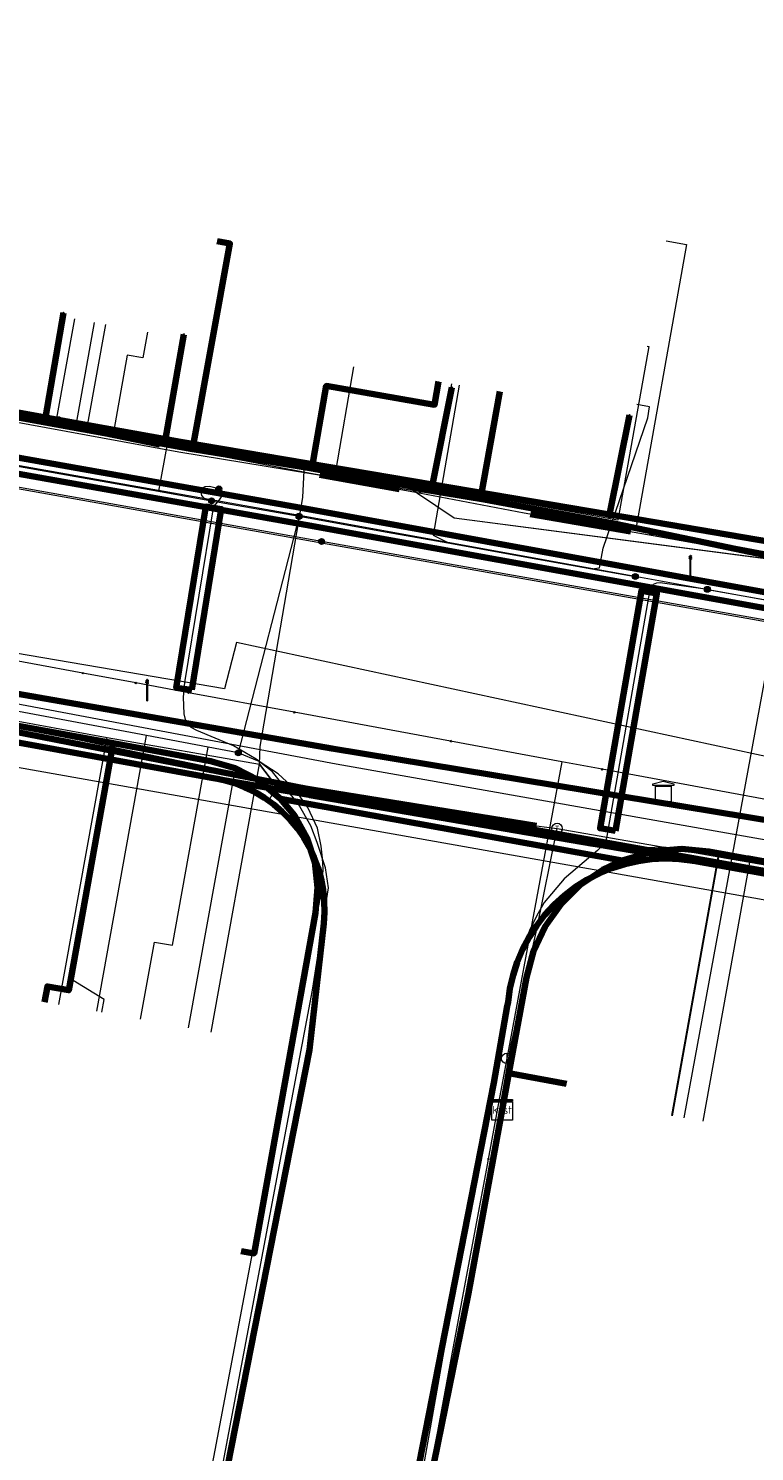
# Model space of a CAD drawing. Extents: x 152558 to 154479, y 462974 to 463683.
# Tile 53 of 256: x 153063 to 153091, y 463322 to 463377. Entities that reach past the tile are written whole.
import ezdxf
from ezdxf.enums import TextEntityAlignment as Align
from ezdxf.lldxf.tags import DXFTag

# ---------------------------------------------------------------- set-up
doc = ezdxf.new("R2010")
doc.units = 0
doc.header["$LTSCALE"] = 0.2
doc.layers.get('0').update_dxf_attribs({"linetype": 'CONTINUOUS'})
for name, color, linetype, lineweight in [('B-RO-KL-DATA_COAXIAAL_17_ZIGGO BV-G', 90, 'KL-DATA-N', 18), ('B-RO-KL-DATA_COAXIAAL_7_ZIGGO BV-G', 90, 'KL-DATA-N', 18), ('B-RO-KL-DATA_HULPSTUK_KPN BV-S', 90, 'CONTINUOUS', 25), ('B-RO-KL-DATA_HULPSTUK_REGGEFIBER OPERATOR BV-S', 90, 'CONTINUOUS', 25), ('B-RO-KL-DATA_HULPSTUK_ZIGGO BV-S', 90, 'CONTINUOUS', 25), ('B-RO-KL-DATA_KABELBED_KPN BV-G', 90, 'CONTINUOUS', 100), ('B-RO-KL-DATA_KABELBED_ZIGGO BV-G', 90, 'CONTINUOUS', 100), ('B-RO-KL-DATA_MANTELBUIS_PVC_1_KPN BV-G', 90, 'CONTINUOUS', 100), ('B-RO-KL-DATA_REGGEFIBER OPERATOR BV-G', 90, 'KL-DATA-N', 18), ('B-RO-KL-ET_LS_400 V_STEDIN NETBEHEER BV-G', 190, 'KL-LS-N', 18), ('B-RO-KL-ET_LS_GEMEENTE AMERSFOORT-S', 190, 'CONTINUOUS', 25), ('B-RO-KL-ET_LS_HULPSTUK_STEDIN NETBEHEER BV-S', 190, 'CONTINUOUS', 25), ('B-RO-KL-ET_LS_MANTELBUIS_PE_160_STEDIN NETBEHEER BV-G', 190, 'CONTINUOUS', 100), ('B-RO-KL-ET_LS_MANTELBUIS_PVC_50_STEDIN NETBEHEER BV-G', 190, 'CONTINUOUS', 100), ('B-RO-KL-ET_MS_10 KV_STEDIN NETBEHEER BV-G', 130, 'KL-MS-N', 18), ('B-RO-KL-ET_MS_HULPSTUK_STEDIN NETBEHEER BV-S', 130, 'CONTINUOUS', 25), ('B-RO-KL-ET_MS_MANTELBUIS_PE_160_STEDIN NETBEHEER BV-G', 130, 'CONTINUOUS', 100), ('B-RO-KL-ET_MS_MANTELBUIS_PVC_50_STEDIN NETBEHEER BV-G', 130, 'CONTINUOUS', 100), ('B-RO-KL-GAS_HD_STAAL_114_8 BAR_STEDIN NETBEHEER BV-G', 30, 'KL-GAS-HD-N', 18), ('B-RO-KL-GAS_LD_HULPSTUK_STEDIN NETBEHEER BV-S', 50, 'CONTINUOUS', 25), ('B-RO-KL-GAS_LD_MANTELBUIS_ASBESTCEMENT_180_STEDIN NETBEHEER BV-G', 50, 'CONTINUOUS', 100), ('B-RO-KL-GAS_LD_PE_32_0.1 BAR_STEDIN NETBEHEER BV-G', 50, 'KL-GAS-LD-N', 18), ('B-RO-KL-GAS_LD_PVC_110_0.1 BAR_STEDIN NETBEHEER BV-G', 50, 'KL-GAS-LD-N', 18), ('B-RO-KL-WATER_100_VITENS-G', 170, 'KL-WATER-N', 18), ('B-RO-KL-WATER_HULPSTUK_VITENS-S', 170, 'CONTINUOUS', 25), ('B-RO-OG-INFO_KPN BV-G', 7, 'CONTINUOUS', 18), ('B-RO-OG-INFO_REGGEFIBER OPERATOR BV-G', 7, 'CONTINUOUS', 18), ('B-RO-OG-INFO_STEDIN NETBEHEER BV-G', 7, 'CONTINUOUS', 18)]:
    doc.layers.add(name, color=color, linetype=linetype, lineweight=lineweight)
doc.styles.add('NLCS-ISO', font='NLCS-ISO.ttf')
tags = doc.linetypes.add('KL-DATA-N', pattern='A,4,-1,[101,NLCS.SHX,S=0.5,R=0,X=0,Y=0],-1,4,-1,["D",Standard,S=1,R=0,X=-0.25,Y=-0.5],-1.5', length=12.5).pattern_tags.tags
tags[18] = DXFTag(74, 10)
tags = doc.linetypes.add('KL-GAS-HD-N', pattern='A,4,-1,[69,NLCS.SHX,S=0.5,R=0,X=0,Y=0],-1,4,-1,["H",Standard,S=1,R=0,X=0,Y=-0.5],-2', length=13).pattern_tags.tags
tags[18] = DXFTag(74, 10)
tags = doc.linetypes.add('KL-GAS-LD-N', pattern='A,4,-1,[69,NLCS.SHX,S=0.5,R=0,X=0,Y=0],-1,4,-1,["L",Standard,S=1,R=0,X=0.25,Y=-0.5],-2', length=13).pattern_tags.tags
tags[18] = DXFTag(74, 10)
tags = doc.linetypes.add('KL-LS-N', pattern='A,4,-1,[103,NLCS.SHX,S=0.75,R=0,X=0,Y=0],-1,4,-1,["L",Standard,S=1,R=0,X=0,Y=-0.5],-2', length=13).pattern_tags.tags
tags[18] = DXFTag(74, 10)
tags = doc.linetypes.add('KL-MS-N', pattern='A,4,-1,[103,NLCS.SHX,S=0.75,R=0,X=0,Y=0],-1,4,-1,["M",Standard,S=1,R=0,X=0,Y=-0.5],-2', length=13).pattern_tags.tags
tags[18] = DXFTag(74, 10)
doc.linetypes.add('KL-WATER-N', pattern='A,7,-0.5,[168,NLCS.SHX,S=0.75,R=0,X=0.75,Y=0],-2', length=9.5)

# ---------------------------------------------------------------- blocks, each defined once
blk = doc.blocks.new('SKL-WTB_HULP_T STUK-SO')
at = {"color": 0, "linetype": 'ByBlock', "lineweight": 18}
blk.add_circle((0, 0), 1, dxfattribs=at)
at = {"color": 0, "linetype": 'ByBlock', "lineweight": -2, "style": 'NLCS-ISO'}
blk.add_text('T', height=1, dxfattribs=at).set_placement((0, 0), align=Align.MIDDLE_CENTER)
at = {"color": 0, "linetype": 'ByBlock', "lineweight": 18, "style": 'NLCS-ISO', "flags": 1}
for tag, p in [('TYPE', (1.5, 0)), ('OMSCHRIJVING', (1.5, -3)), ('LABEL', (1.5, -1.5))]:
    blk.add_attdef(tag, p, '', height=1, dxfattribs=at)
blk = doc.blocks.new('SKL-WTB_HULP_MOF-SO')
at = {"linetype": 'ByBlock', "lineweight": 18}
h = blk.add_hatch(color=0, dxfattribs=at)
h.dxf.hatch_style = 1
h.paths.add_polyline_path([(-0.5625, 0, 1), (0.5625, 0, 1)])
at = {"color": 0, "linetype": 'ByBlock', "lineweight": 18}
blk.add_circle((0, 0), 0.5625, dxfattribs=at)
at = {"color": 0, "linetype": 'ByBlock', "lineweight": 18, "style": 'NLCS-ISO', "flags": 1}
for tag, p in [('TYPE', (1.5, 0)), ('OMSCHRIJVING', (1.5, -3)), ('LABEL', (1.5, -1.5))]:
    blk.add_attdef(tag, p, '', height=1, dxfattribs=at)
blk = doc.blocks.new('SKL-WTB_HULP_KAST-SO')
at = {"color": 0, "linetype": 'ByBlock', "lineweight": 18}
for points in [[(-2, 2), (2, 2), (2, 1.68), (-2, 1.68)], [(-2, 1.52), (2, 1.52), (2, -2), (-2, -2)]]:
    blk.add_lwpolyline(points, close=True, dxfattribs=at)
at = {"color": 0, "linetype": 'ByBlock', "lineweight": 18, "style": 'NLCS-ISO'}
blk.add_text('kast', height=1.5, dxfattribs=at).set_placement((0, 0), align=Align.MIDDLE_CENTER)
at = {"color": 0, "linetype": 'ByBlock', "lineweight": 18, "style": 'NLCS-ISO', "flags": 1}
for tag, p in [('TYPE', (2.5, 0)), ('OMSCHRIJVING', (2.5, -3)), ('LABEL', (2.5, -1.5))]:
    blk.add_attdef(tag, p, '', height=1, dxfattribs=at)
blk = doc.blocks.new('SKL-WTB_HULP_OVERIG-SO')
at = {"color": 0, "linetype": 'ByBlock', "lineweight": 18}
for points in [[(-0.14, 0.14), (0.14, -0.14)], [(0.14, 0.14), (-0.14, -0.14)]]:
    blk.add_lwpolyline(points, dxfattribs=at)
at = {"color": 0, "linetype": 'ByBlock', "lineweight": 18, "style": 'NLCS-ISO', "flags": 1}
for tag, p in [('TYPE', (1.5, 0)), ('OMSCHRIJVING', (1.5, -3)), ('LABEL', (1.5, -1.5))]:
    blk.add_attdef(tag, p, '', height=1, dxfattribs=at)
blk = doc.blocks.new('SKL-WTB_HULP_TECHNISCH GEBOUW-SO')
at = {"color": 0, "linetype": 'ByBlock', "lineweight": 18}
for points in [[(-2, 1.5), (0, 2), (2, 1.5), (2, 1.18), (-2, 1.18)], [(-1.5, 1.02), (1.5, 1.02), (1.5, -2), (-1.5, -2)]]:
    blk.add_lwpolyline(points, close=True, dxfattribs=at)
at = {"color": 0, "linetype": 'ByBlock', "lineweight": 18, "style": 'NLCS-ISO', "flags": 1}
for tag, p in [('TYPE', (2.5, 0)), ('OMSCHRIJVING', (2.5, -3)), ('LABEL', (2.5, -1.5))]:
    blk.add_attdef(tag, p, '', height=1, dxfattribs=at)
blk = doc.blocks.new('SKL-WTB_HULP_AFSLUITER-SO')
at = {"color": 0, "linetype": 'ByBlock', "lineweight": 18}
blk.add_lwpolyline([(0, 0.8), (0, -0.8)], dxfattribs=at)
blk.add_circle((0, 0), 1, dxfattribs=at)
at = {"color": 0, "linetype": 'ByBlock', "lineweight": 18, "style": 'NLCS-ISO', "flags": 1}
for tag, p in [('TYPE', (1.5, 0)), ('OMSCHRIJVING', (1.5, -3)), ('LABEL', (1.5, -1.5))]:
    blk.add_attdef(tag, p, '', height=1, dxfattribs=at)
blk = doc.blocks.new('SKL-ET_LS_MAST-SO')
for p, q in [((-0.05, 2.07), (0.05, 2.07)), ((-0.05, -2), (0.05, -2))]:
    blk.add_line(p, q)
for points in [[(-0.18, 1.76), (-0.22, 1.76), (-0.22, 1.84), (-0.18, 1.84), (-0.18, 1.79)], [(-0.18, 1.49), (-0.22, 1.49), (-0.22, 1.57), (-0.18, 1.57), (-0.18, 1.52)], [(-0.18, 1.79), (-0.05, 1.79)], [(-0.18, 1.76), (-0.05, 1.76)], [(-0.18, 1.52), (-0.05, 1.52)], [(-0.18, 1.49), (-0.05, 1.49)], [(-0.05, -2), (-0.05, 2.07)], [(0.05, -2), (0.05, 2.07)], [(0.18, 1.92), (0.05, 1.92)], [(0.18, 1.89), (0.05, 1.89)], [(0.18, 1.66), (0.05, 1.66)], [(0.18, 1.63), (0.05, 1.63)], [(0.18, 1.39), (0.05, 1.39)], [(0.18, 1.36), (0.05, 1.36)], [(0.18, 1.89), (0.22, 1.89), (0.22, 1.97), (0.18, 1.97), (0.18, 1.92)], [(0.18, 1.63), (0.22, 1.63), (0.22, 1.71), (0.18, 1.71), (0.18, 1.66)], [(0.18, 1.36), (0.22, 1.36), (0.22, 1.44), (0.18, 1.44), (0.18, 1.39)]]:
    blk.add_lwpolyline(points)

msp = doc.modelspace()

# ---------------------------------------------------------------- linework, layer by layer
at = {"layer": 'B-RO-KL-DATA_COAXIAAL_17_ZIGGO BV-G', "flags": 128}
for points in [[(153081.132, 463335.554), (153081.388, 463336.952), (153082.06, 463340.62), (153082.336, 463341.627), (153082.784, 463342.572), (153083.39, 463343.425), (153084.134, 463344.159), (153084.995, 463344.753), (153085.727, 463345.088), (153085.946, 463345.189), (153086.958, 463345.453), (153088.001, 463345.537), (153089.042, 463345.439), (153095.998, 463344.165), (153096.392, 463344.093), (153098.579, 463343.693), (153100.917, 463354.744), (153105.222, 463353.842), (153113.854, 463352.033), (153116.593, 463352.412), (153115.393, 463354.614), (153114.576, 463356.114), (153114.733, 463356.899), (153117.714, 463371.812), (153121.107, 463388.778), (153121.109, 463388.786), (153122.3, 463394.74), (153123.3, 463399.74), (153124.094, 463403.712), (153124.26, 463404.547), (153127.245, 463419.547), (153129.345, 463430.124), (153129.464, 463430.724), (153130.905, 463433.533), (153131.461, 463436.699), (153131.723, 463438.189), (153131.788, 463438.936), (153130.716, 463440.956), (153130.69, 463442.07), (153130.81, 463442.686), (153130.831, 463442.892), (153132.204, 463449.962), (153137.317, 463476.297), (153137.656, 463478.045), (153138.288, 463481.303), (153139.26, 463486.308), (153140.232, 463491.314), (153141.203, 463496.319), (153141.918, 463500), (153142.168, 463501.306), (153142.941, 463505.35), (153143.899, 463510.358), (153144.55, 463513.765), (153144.587, 463513.959), (153144.767, 463514.903), (153145.429, 463517.256), (153145.862, 463519.514), (153145.717, 463519.871), (153145.665, 463520), (153145.873, 463521.08), (153145.984, 463521.267), (153146.024, 463521.334), (153146.331, 463521.849), (153146.848, 463524.481), (153147.431, 463527.447), (153147.609, 463528.355), (153147.879, 463529.729), (153148.414, 463532.451), (153149.208, 463536.49), (153150.192, 463541.493), (153151.264, 463546.945), (153151.391, 463547.546), (153152.097, 463550.887), (153153.274, 463556.369), (153153.194, 463558.178), (153153.208, 463558.251), (153153.722, 463560.858), (153155.509, 463569.924), (153155.745, 463571.122), (153156.708, 463575.949), (153157.296, 463578.988), (153157.308, 463578.986), (153158.866, 463586.877), (153158.909, 463587.097), (153159.167, 463588.403), (153159.199, 463588.566), (153159.218, 463588.664), (153160.016, 463588.509)], [(153081.132, 463335.554), (153081.388, 463336.952), (153082.06, 463340.62), (153082.336, 463341.627), (153082.784, 463342.572), (153083.39, 463343.425), (153084.134, 463344.159), (153084.995, 463344.753), (153085.727, 463345.088), (153072.651, 463347.452), (153072.552, 463347.568), (153071.786, 463348.177), (153070.915, 463348.625), (153069.976, 463348.896), (153066.254, 463349.578), (153057.848, 463351.118), (153052.493, 463352.099), (153047.388, 463353.034), (153040.751, 463354.25), (153034.81, 463355.339), (153034.221, 463355.447), (153023.049, 463357.494), (153018.9, 463358.254), (153014.313, 463359.094), (153008.445, 463360.169), (153000, 463361.717), (152999.177, 463361.868), (152996.612, 463362.338), (152993.474, 463362.913), (152993.372, 463362.163)], [(153081.132, 463335.554), (153081.388, 463336.952), (153082.06, 463340.62), (153082.336, 463341.627), (153082.784, 463342.572), (153083.39, 463343.425), (153084.134, 463344.159), (153084.995, 463344.753), (153085.727, 463345.088), (153085.946, 463345.189), (153086.958, 463345.453), (153088.001, 463345.537), (153089.042, 463345.439), (153095.998, 463344.165), (153096.392, 463344.093), (153098.579, 463343.693), (153100.917, 463354.744), (153101.923, 463355.286), (153102.824, 463355.986), (153103.133, 463356.323)], [(153081.132, 463335.554), (153081.388, 463336.952), (153082.06, 463340.62), (153082.336, 463341.627), (153082.784, 463342.572), (153083.39, 463343.425), (153084.134, 463344.159), (153084.995, 463344.753), (153085.727, 463345.088), (153085.946, 463345.189), (153086.958, 463345.453), (153088.001, 463345.537), (153089.042, 463345.439), (153095.998, 463344.165), (153096.392, 463344.093), (153098.579, 463343.693), (153102.614, 463342.954), (153108.553, 463341.767), (153112.717, 463340.934), (153117.375, 463340.003), (153121.494, 463339.179), (153123.225, 463338.833), (153127.103, 463338.058), (153129.792, 463337.52), (153138.74, 463335.918), (153139.134, 463335.848), (153150.621, 463333.792), (153153.014, 463333.389), (153157.306, 463332.666), (153157.601, 463332.613), (153158.683, 463332.419), (153165.665, 463331.167), (153172.737, 463329.899), (153180.898, 463328.436), (153181.784, 463328.277), (153184.921, 463327.714), (153189.061, 463326.972), (153197.215, 463325.51), (153200.857, 463324.857), (153205.574, 463324.011), (153211.275, 463322.989), (153212.623, 463322.743)], [(153081.132, 463335.554), (153079.848, 463328.54), (153078.343, 463321.227), (153078.142, 463320.194), (153078.089, 463319.892), (153077.543, 463316.782), (153076.951, 463313.404), (153076.914, 463313.191), (153076.032, 463308.17), (153075.864, 463307.212), (153075.227, 463303.581), (153074.988, 463302.221), (153067.027, 463303.637), (153065.741, 463302.826), (153063.86, 463301.639), (153056.208, 463303.034), (153047, 463304.714), (153046.693, 463303.033)]]:
    msp.add_lwpolyline(points, dxfattribs=at)
at = {"layer": 'B-RO-KL-DATA_COAXIAAL_7_ZIGGO BV-G', "flags": 128}
for points in [[(153103.133, 463356.323), (153102.824, 463355.986), (153101.923, 463355.286), (153100.917, 463354.744), (153085.47, 463357.981), (153080.305, 463358.928), (153074.703, 463359.955), (153073.852, 463360.094), (153069.289, 463360.84), (153068.796, 463360.921), (153061.119, 463362.313), (153060.577, 463362.411), (153049.015, 463364.507), (153049.746, 463368.541)], [(153103.133, 463356.323), (153102.824, 463355.986), (153101.923, 463355.286), (153100.917, 463354.744), (153085.47, 463357.981), (153080.305, 463358.928), (153074.703, 463359.955), (153073.852, 463360.094), (153069.289, 463360.84), (153068.796, 463360.921), (153061.119, 463362.313), (153060.577, 463362.411), (153049.015, 463364.507), (153049.746, 463368.541)], [(153103.133, 463356.323), (153102.824, 463355.986), (153101.923, 463355.286), (153100.917, 463354.744), (153085.47, 463357.981), (153080.305, 463358.928), (153074.703, 463359.955), (153073.852, 463360.094), (153069.289, 463360.84), (153068.796, 463360.921), (153061.119, 463362.313), (153060.577, 463362.411), (153049.015, 463364.507), (153049.746, 463368.541)], [(153103.133, 463356.323), (153102.824, 463355.986), (153101.923, 463355.286), (153100.917, 463354.744), (153085.47, 463357.981), (153080.305, 463358.928), (153074.703, 463359.955), (153073.852, 463360.094), (153069.289, 463360.84), (153068.796, 463360.921), (153061.119, 463362.313), (153060.577, 463362.411), (153049.015, 463364.507), (153049.746, 463368.541)], [(153103.133, 463356.323), (153102.824, 463355.986), (153101.923, 463355.286), (153100.917, 463354.744), (153085.47, 463357.981), (153080.305, 463358.928), (153074.703, 463359.955), (153073.852, 463360.094), (153069.289, 463360.84), (153068.796, 463360.921), (153061.119, 463362.313), (153060.577, 463362.411), (153049.015, 463364.507), (153049.746, 463368.541)], [(153103.133, 463356.323), (153102.824, 463355.986), (153101.923, 463355.286), (153100.917, 463354.744), (153085.47, 463357.981), (153080.305, 463358.928), (153074.703, 463359.955), (153073.852, 463360.094), (153069.289, 463360.84), (153068.796, 463360.921), (153061.119, 463362.313), (153060.577, 463362.411), (153049.015, 463364.507), (153049.746, 463368.541)], [(153103.133, 463356.323), (153102.824, 463355.986), (153101.923, 463355.286), (153100.917, 463354.744), (153085.47, 463357.981), (153080.305, 463358.928), (153074.703, 463359.955), (153073.852, 463360.094), (153074.401, 463363.255), (153078.546, 463362.536), (153078.701, 463363.428)], [(153103.133, 463356.323), (153102.824, 463355.986), (153101.923, 463355.286), (153100.917, 463354.744), (153085.47, 463357.981), (153080.305, 463358.928), (153081.039, 463363.039)], [(153071.143, 463330.148), (153071.64, 463330.058), (153073.994, 463343.087), (153074.073, 463344.063), (153073.96, 463345.035), (153073.66, 463345.966), (153073.185, 463346.822), (153072.651, 463347.452), (153085.727, 463345.088), (153085.946, 463345.189), (153086.958, 463345.453), (153088.001, 463345.537), (153089.042, 463345.439), (153095.998, 463344.165), (153096.392, 463344.093), (153098.579, 463343.693), (153100.917, 463354.744), (153101.923, 463355.286), (153102.824, 463355.986), (153103.133, 463356.323)], [(153071.143, 463330.148), (153071.64, 463330.058), (153073.994, 463343.087), (153074.073, 463344.063), (153073.96, 463345.035), (153073.66, 463345.966), (153073.185, 463346.822), (153072.651, 463347.452), (153085.727, 463345.088), (153085.946, 463345.189), (153086.958, 463345.453), (153088.001, 463345.537), (153089.042, 463345.439), (153095.998, 463344.165), (153096.392, 463344.093), (153098.579, 463343.693), (153100.917, 463354.744), (153101.923, 463355.286), (153102.824, 463355.986), (153103.133, 463356.323)], [(153071.143, 463330.148), (153071.64, 463330.058), (153073.994, 463343.087), (153074.073, 463344.063), (153073.96, 463345.035), (153073.66, 463345.966), (153073.185, 463346.822), (153072.651, 463347.452), (153085.727, 463345.088), (153085.946, 463345.189), (153086.958, 463345.453), (153088.001, 463345.537), (153089.042, 463345.439), (153095.998, 463344.165), (153096.392, 463344.093), (153098.579, 463343.693), (153100.917, 463354.744), (153101.923, 463355.286), (153102.824, 463355.986), (153103.133, 463356.323)]]:
    msp.add_lwpolyline(points, dxfattribs=at)
at = {"layer": 'B-RO-KL-DATA_KABELBED_KPN BV-G', "flags": 128}
for points in [[(153018.095, 463370.272), (153049.851, 463364.542), (153054.076, 463363.78), (153058.474, 463362.986), (153058.812, 463362.925), (153063.657, 463362.051), (153064.148, 463361.962), (153068.831, 463361.117), (153078.462, 463359.48), (153085.242, 463358.328), (153099.981, 463355.822)], [(153064.148, 463361.962), (153063.657, 463362.051), (153064.351, 463366.054)], [(153068.251, 463361.224), (153068.946, 463365.222)], [(152992.01, 463363), (152995.38, 463363.344), (152995.887, 463363.251), (152997.288, 463362.997), (153014.028, 463359.956), (153017.964, 463359.243), (153074.617, 463349.384), (153103.927, 463344.549), (153107.861, 463343.827), (153112.179, 463341.825), (153115.55, 463340.262), (153116.123, 463339.996), (153116.183, 463339.968)], [(153078.462, 463359.48), (153079.207, 463363.189)], [(152992.01, 463363), (152995.721, 463362.293), (153000, 463361.477), (153001.14, 463361.26), (153006.877, 463360.167), (153007.537, 463360.041), (153015.415, 463358.54), (153016.982, 463358.241), (153026.479, 463356.432), (153026.888, 463356.354), (153030.987, 463355.572), (153038.385, 463354.163), (153039.973, 463353.86), (153046.113, 463352.69), (153046.539, 463352.609), (153055.077, 463350.982), (153055.992, 463350.815), (153057.986, 463350.452), (153070.152, 463348.235), (153070.181, 463348.23), (153070.477, 463348.167)], [(153085.242, 463358.328), (153086.003, 463362.133)], [(153056.047, 463351.278), (153074.319, 463347.71), (153083.663, 463346.032), (153102.555, 463342.659), (153102.85, 463342.605), (153103.053, 463342.567), (153112.02, 463340.913), (153115.55, 463340.262), (153116.214, 463340.139)], [(153070.477, 463348.167), (153070.889, 463348.047), (153071.29, 463347.893), (153071.676, 463347.705), (153072.045, 463347.486), (153072.394, 463347.236), (153072.72, 463346.957), (153073.022, 463346.652), (153073.297, 463346.322), (153073.543, 463345.97), (153073.758, 463345.598), (153073.94, 463345.21), (153074.09, 463344.807), (153074.204, 463344.394), (153074.283, 463343.972), (153074.326, 463343.544), (153074.333, 463343.115), (153074.303, 463342.687), (153073.759, 463337.851), (153069.879, 463318.125)], [(153088.448, 463345.079), (153088.43, 463345.082), (153070.478, 463348.167)], [(153084.614, 463345.737), (153073.773, 463347.6)], [(153077.832, 463321.354), (153080.813, 463336.59), (153081.328, 463339.521), (153081.358, 463339.677), (153081.431, 463340.197), (153081.549, 463340.709), (153081.711, 463341.209), (153081.916, 463341.693), (153082.161, 463342.158), (153082.446, 463342.599), (153082.767, 463343.015), (153083.123, 463343.401), (153083.512, 463343.755), (153083.929, 463344.074), (153084.373, 463344.356), (153084.839, 463344.598), (153085.324, 463344.8), (153085.825, 463344.958), (153086.338, 463345.073), (153086.858, 463345.143), (153087.383, 463345.168), (153087.908, 463345.148), (153088.43, 463345.082), (153088.448, 463345.079)], [(153088.448, 463345.079), (153102.831, 463342.5), (153104.507, 463342.199), (153107.445, 463341.632), (153111.986, 463340.715)]]:
    msp.add_lwpolyline(points, dxfattribs=at)
at = {"layer": 'B-RO-KL-DATA_KABELBED_ZIGGO BV-G', "flags": 128}
for points in [[(153069.289, 463360.84), (153070.715, 463368.703), (153070.222, 463368.792)], [(153073.852, 463360.094), (153074.401, 463363.255), (153078.546, 463362.536), (153078.701, 463363.428)], [(153081.039, 463363.039), (153080.305, 463358.928)], [(153061.119, 463362.313), (153069.289, 463360.84)], [(153069.289, 463360.84), (153073.852, 463360.094)], [(153073.852, 463360.094), (153080.305, 463358.928)], [(153080.305, 463358.928), (153085.47, 463357.981), (153100.917, 463354.744)], [(153057.848, 463351.118), (153066.254, 463349.578)], [(153066.254, 463349.578), (153064.547, 463340.128), (153063.73, 463340.275), (153063.622, 463339.679)], [(153066.254, 463349.578), (153069.976, 463348.896), (153070.915, 463348.625), (153071.786, 463348.177), (153072.651, 463347.452)], [(153071.143, 463330.148), (153071.64, 463330.058), (153073.994, 463343.087), (153074.073, 463344.063), (153073.96, 463345.035), (153073.66, 463345.966), (153073.185, 463346.822), (153072.651, 463347.452)], [(153085.727, 463345.088), (153072.651, 463347.452)], [(153085.727, 463345.088), (153086.958, 463345.453), (153088.001, 463345.537), (153089.042, 463345.439), (153095.998, 463344.165)], [(153081.388, 463336.952), (153082.06, 463340.62), (153082.336, 463341.627), (153082.784, 463342.572), (153083.39, 463343.425), (153084.134, 463344.159), (153084.995, 463344.753), (153085.727, 463345.088)], [(153081.132, 463335.554), (153081.388, 463336.952)], [(153081.388, 463336.952), (153083.59, 463336.551)], [(153078.089, 463319.892), (153079.848, 463328.54), (153081.132, 463335.554)]]:
    msp.add_lwpolyline(points, dxfattribs=at)
at = {"layer": 'B-RO-KL-DATA_MANTELBUIS_PVC_1_KPN BV-G', "flags": 128}
msp.add_lwpolyline([(153084.614, 463345.737), (153073.773, 463347.6)], dxfattribs=at)
at = {"layer": 'B-RO-KL-DATA_REGGEFIBER OPERATOR BV-G', "flags": 128}
for points in [[(152854.753, 463407.045), (152871.82, 463401.822), (152873.401, 463402.043), (152879.627, 463400.216), (152886.675, 463397.959), (152895.198, 463394.998), (152906.54, 463392.014), (152910.885, 463390.895), (152922.875, 463388.108), (152930.352, 463387.237), (152930.872, 463387.126), (152931.992, 463388.685), (152937.764, 463387.573), (152937.862, 463387.612), (152944.377, 463386.371), (152953.962, 463384.62), (152962.174, 463382.953), (152965.523, 463382.158), (152970.145, 463381.154), (152971.61, 463380.581), (152971.396, 463379.057), (152971.955, 463378.576), (152974.543, 463378.175), (152982.07, 463376.768), (152988.496, 463375.629), (153009.979, 463371.694), (153011.342, 463371.4), (153018.219, 463370.178), (153024.451, 463369.071), (153029.114, 463367.967), (153030.23, 463368.174), (153042.323, 463366.039), (153048.877, 463364.85), (153055.682, 463363.617), (153058.435, 463363.117), (153064.858, 463361.888), (153068.18, 463361.253), (153070.821, 463360.772)], [(153064.858, 463361.888), (153065.535, 463365.679)], [(153068.18, 463361.253), (153068.872, 463365.074)], [(153086.682, 463364.774), (153086.742, 463364.763), (153085.556, 463358.121), (153077.193, 463359.621)], [(153074.781, 463360.053), (153075.463, 463363.985)], [(153058.435, 463363.117), (153064.858, 463361.888)], [(153064.858, 463361.888), (153068.18, 463361.253)], [(153068.18, 463361.253), (153070.821, 463360.772)], [(153070.821, 463360.772), (153073.565, 463360.271)], [(153070.821, 463360.772), (153073.565, 463360.271)], [(153071.853, 463348.776), (153071.872, 463349.459), (153073.5, 463358.983), (153073.565, 463360.271)], [(153072.198, 463347.351), (153072.503, 463347.929), (153071.853, 463348.776), (153071.872, 463349.459), (153073.5, 463358.983), (153073.565, 463360.271)], [(153073.565, 463360.271), (153074.781, 463360.053)], [(153073.565, 463360.271), (153074.781, 463360.053), (153077.193, 463359.621), (153079.295, 463358.209), (153100.496, 463355.443), (153102.269, 463355.125), (153103.443, 463354.917)], [(153074.781, 463360.053), (153077.193, 463359.621)], [(153077.193, 463359.621), (153079.295, 463358.209), (153100.496, 463355.443), (153102.269, 463355.125), (153103.443, 463354.917)], [(153056.275, 463351.592), (153066.017, 463349.807)], [(153064.171, 463339.585), (153066.017, 463349.807)], [(153066.017, 463349.807), (153071.853, 463348.776)], [(153070.003, 463338.531), (153071.853, 463348.776)], [(153071.853, 463348.776), (153072.503, 463347.929)], [(153072.198, 463347.351), (153072.503, 463347.929)], [(153072.503, 463347.929), (153073.364, 463347.669), (153085.223, 463345.534), (153087.312, 463345.614), (153089.414, 463345.292)], [(153087.624, 463335.332), (153089.414, 463345.292)], [(153089.414, 463345.292), (153090.583, 463345.271), (153095.768, 463344.326)]]:
    msp.add_lwpolyline(points, dxfattribs=at)
at = {"layer": 'B-RO-KL-ET_LS_400 V_STEDIN NETBEHEER BV-G', "flags": 128}
for points in [[(152972.593, 463378.96), (152973.177, 463378.012), (152973.903, 463377.167), (152974.753, 463376.446), (152975.707, 463375.869), (152976.738, 463375.448), (152982.032, 463374.512), (152988.724, 463373.337), (152990.269, 463373.074), (152998.012, 463371.757), (153010.164, 463369.746), (153013.718, 463369.162), (153014.823, 463368.954), (153025.113, 463367.016), (153040.556, 463364.109), (153050.458, 463362.345), (153058.557, 463360.902), (153067.98, 463359.222), (153070.015, 463358.857)], [(153071.037, 463349.217), (153069.883, 463349.433), (153067.524, 463349.875), (153065.481, 463350.257), (153058.537, 463351.556), (153054.605, 463352.292), (153052.399, 463352.705), (153049.31, 463353.244), (153046.739, 463353.692), (153046.246, 463353.778), (153043.319, 463354.289), (153038.921, 463355.057), (153038.467, 463355.136), (153030.364, 463356.55), (153029.661, 463356.673), (153027.102, 463357.119), (153025.342, 463357.426), (153019.35, 463358.471), (153017.524, 463358.802), (153016.053, 463359.096), (153013.716, 463359.564), (153006.793, 463360.95), (153006.087, 463361.091), (153004.909, 463361.327), (153002.754, 463361.759), (152998.323, 463362.646), (152996.602, 463362.991), (152991.287, 463364.055), (152988.437, 463364.567), (152985.172, 463365.153), (152981.482, 463365.816), (152979.932, 463366.094), (152975.495, 463366.891), (152970.478, 463367.792), (152966.333, 463368.537), (152964.491, 463368.868), (152957.536, 463370.117), (152954.42, 463370.677), (152952.518, 463371.019), (152945.563, 463372.268), (152942.477, 463372.822), (152940.546, 463373.169), (152931.486, 463374.799), (152928.895, 463375.265), (152928.104, 463375.393), (152926.311, 463375.646), (152926.014, 463375.675), (152925.714, 463375.681), (152925.414, 463375.664), (152925.117, 463375.624), (152924.824, 463375.561), (152923.929, 463375.232), (152923.104, 463374.753), (152922.373, 463374.138), (152921.76, 463373.406), (152921.019, 463372.106), (152920.784, 463371.625), (152920.575, 463371.132), (152920.393, 463370.629), (152920.237, 463370.116), (152918.822, 463363.034), (152917.689, 463357.363)], [(153067.559, 463365.312), (153067.381, 463364.328), (153066.79, 463364.435), (153066.255, 463361.483), (153068.322, 463361.108), (153067.98, 463359.222)], [(153079.488, 463363.286), (153078.493, 463357.549), (153079.054, 463357.267), (153079.05, 463357.247)], [(153084.565, 463356.26), (153084.861, 463356.297), (153084.996, 463357.05), (153086.7, 463362.028), (153086.776, 463362.454), (153086.284, 463362.542)], [(153070.294, 463359.318), (153069.932, 463359.4), (153069.758, 463359.394), (153069.657, 463359.345), (153069.614, 463359.261), (153069.605, 463359.181), (153069.626, 463359.056), (153069.713, 463358.959), (153070.015, 463358.857)], [(153069.366, 463316.246), (153073.879, 463340.129), (153074.486, 463344.049), (153074.372, 463344.812), (153074.05, 463345.779), (153073.807, 463346.418), (153073.34, 463347.247), (153072.346, 463348.486), (153071.725, 463348.975), (153070.85, 463349.481), (153069.445, 463350.069), (153069.239, 463350.183), (153069.108, 463350.313), (153069.015, 463350.485), (153068.968, 463350.707), (153068.941, 463351.346), (153068.991, 463351.899), (153070.085, 463358.591), (153070.113, 463358.655), (153070.323, 463358.895), (153070.39, 463359.015), (153070.409, 463359.127), (153070.4, 463359.222), (153070.294, 463359.318)], [(153070.015, 463358.857), (153073.359, 463358.264)], [(153073.359, 463358.264), (153071.037, 463349.217)], [(153073.359, 463358.264), (153076.515, 463357.7), (153079.05, 463357.247), (153082.502, 463356.629), (153084.565, 463356.26)], [(153084.565, 463356.26), (153086.227, 463355.962)], [(153088.983, 463355.469), (153087.177, 463355.714), (153087.035, 463355.706), (153086.914, 463355.655), (153086.833, 463355.575), (153086.778, 463355.469), (153085.137, 463346.02), (153085.095, 463345.853), (153084.986, 463345.682), (153084.776, 463345.48), (153083.503, 463344.386), (153082.739, 463343.483), (153082.44, 463342.968), (153082.183, 463342.415), (153081.893, 463341.668), (153081.638, 463340.87), (153081.462, 463340.118), (153079.807, 463331.463), (153077.906, 463320.72), (153076.722, 463314.135)], [(153088.983, 463355.469), (153091.931, 463354.942), (153093.098, 463354.733), (153095.006, 463354.392), (153097.659, 463353.917), (153100.992, 463353.321), (153101.548, 463353.221), (153112.176, 463351.318), (153112.281, 463351.299), (153116.05, 463350.624), (153117.829, 463350.306), (153120.062, 463349.93), (153120.843, 463349.798), (153124.279, 463349.219), (153125.163, 463349.07), (153127.583, 463348.662), (153133.582, 463347.651), (153134.863, 463347.435), (153135.337, 463347.355), (153137.013, 463347.073), (153139.901, 463346.552), (153145.155, 463345.603), (153145.394, 463345.56), (153147.223, 463345.23), (153149.012, 463344.907), (153149.675, 463344.787), (153151.38, 463344.48), (153153.418, 463344.112), (153156.263, 463343.599)], [(153088.527, 463337.609), (153091.698, 463354.78), (153091.931, 463354.942)], [(153065.618, 463339.323), (153067.524, 463349.875)], [(153067.291, 463339.021), (153067.824, 463341.973), (153068.513, 463341.849), (153069.883, 463349.433)], [(153074.021, 463342.983), (153074.135, 463343.425), (153074.224, 463343.936), (153074.263, 463344.326), (153074.278, 463344.761), (153074.263, 463345.185), (153074.213, 463345.646), (153074.072, 463346.332), (153073.703, 463347.117), (153073.195, 463347.819), (153072.567, 463348.416), (153071.84, 463348.888), (153071.037, 463349.217)], [(153074.021, 463342.983), (153069.259, 463317.887)], [(153088.091, 463335.248), (153088.527, 463337.609)]]:
    msp.add_lwpolyline(points, dxfattribs=at)
at = {"layer": 'B-RO-KL-ET_LS_MANTELBUIS_PE_160_STEDIN NETBEHEER BV-G', "flags": 128}
msp.add_lwpolyline([(153146.362, 463345.866), (153115.374, 463351.626), (153100.92, 463353.586), (153073.716, 463358.533), (153005.955, 463370.564), (152994.483, 463372.843), (152988.837, 463374.24), (152979.993, 463376.236), (152972.696, 463378.089), (152943.766, 463385.921), (152943.61, 463385.343), (152972.544, 463377.511), (152979.853, 463375.654), (152988.699, 463373.658), (152994.353, 463372.259), (153005.845, 463369.976), (153073.61, 463357.945), (153100.826, 463352.996), (153115.28, 463351.036), (153146.252, 463345.278), (153146.362, 463345.866)], dxfattribs=at)
at = {"layer": 'B-RO-KL-ET_LS_MANTELBUIS_PVC_50_STEDIN NETBEHEER BV-G', "flags": 128}
for points in [[(153069.258, 463351.62), (153070.381, 463358.543), (153069.789, 463358.639), (153068.662, 463351.696), (153069.258, 463351.62)], [(153085.47, 463346.227), (153087.051, 463355.314), (153086.459, 463355.416), (153084.878, 463346.329), (153085.47, 463346.227)]]:
    msp.add_lwpolyline(points, dxfattribs=at)
at = {"layer": 'B-RO-KL-ET_MS_10 KV_STEDIN NETBEHEER BV-G', "flags": 128}
for points in [[(153147.786, 463345.534), (153147.423, 463345.543), (153147.202, 463345.477), (153147.006, 463345.455), (153146.894, 463345.463), (153115.327, 463351.331), (153100.873, 463353.291), (153073.663, 463358.239), (153005.9, 463370.27), (152994.418, 463372.551), (152988.768, 463373.949), (152979.923, 463375.945), (152972.62, 463377.8), (152943.688, 463385.632), (152942.008, 463386.027), (152903.856, 463393.681), (152894.196, 463395.874), (152876.637, 463400.583), (152819.474, 463417.426), (152797.623, 463424.106), (152784.059, 463427.769), (152772.762, 463431.112), (152767.415, 463432.933), (152761.051, 463434.989)], [(153342.589, 463362.76), (153338.936, 463339.686), (153335.694, 463317.871), (153335.253, 463316.634), (153334.598, 463315.495), (153333.751, 463314.491), (153332.738, 463313.653), (153331.592, 463313.009), (153330.349, 463312.579), (153312.142, 463316.466), (153294.468, 463319.781), (153245.983, 463328.734), (153240.683, 463329.877), (153208.763, 463335.505), (153205.957, 463335.977), (153192.071, 463338.394), (153174.67, 463341.923), (153161.755, 463343.725), (153137.202, 463348.157), (153115.887, 463351.975), (153101.455, 463354.964), (153085.47, 463357.981), (153068.76, 463360.724), (153029.949, 463367.837), (153006.109, 463372.131), (152993.871, 463374.15), (152985.912, 463375.839), (152980.181, 463376.581), (152975.436, 463378.387), (152972.427, 463378.847), (152972.257, 463378.884), (152972.097, 463378.952), (152971.953, 463379.049), (152971.83, 463379.172), (152971.732, 463379.316), (152971.664, 463379.476), (152971.626, 463379.645), (152971.621, 463379.818), (152972.622, 463389.198)], [(152974.936, 463375.379), (152991.113, 463372.2), (153018.338, 463367.233), (153074.215, 463357.249), (153113.464, 463350.304)], [(153074.224, 463357.298), (153022.703, 463366.504)], [(153115.878, 463351.926), (153113.473, 463350.354), (153074.224, 463357.298)]]:
    msp.add_lwpolyline(points, dxfattribs=at)
at = {"layer": 'B-RO-KL-ET_MS_MANTELBUIS_PE_160_STEDIN NETBEHEER BV-G', "flags": 128}
msp.add_lwpolyline([(153146.362, 463345.866), (153115.374, 463351.626), (153100.92, 463353.586), (153073.716, 463358.533), (153005.955, 463370.564), (152994.483, 463372.843), (152988.837, 463374.24), (152979.993, 463376.236), (152972.696, 463378.089), (152943.766, 463385.921), (152943.61, 463385.343), (152972.544, 463377.511), (152979.853, 463375.654), (152988.699, 463373.658), (152994.353, 463372.259), (153005.845, 463369.976), (153073.61, 463357.945), (153100.826, 463352.996), (153115.28, 463351.036), (153146.252, 463345.278), (153146.362, 463345.866)], dxfattribs=at)
at = {"layer": 'B-RO-KL-ET_MS_MANTELBUIS_PVC_50_STEDIN NETBEHEER BV-G', "flags": 128}
for points in [[(153069.258, 463351.62), (153070.381, 463358.543), (153069.789, 463358.639), (153068.662, 463351.696), (153069.258, 463351.62)], [(153085.47, 463346.227), (153087.051, 463355.314), (153086.459, 463355.416), (153084.878, 463346.329), (153085.47, 463346.227)]]:
    msp.add_lwpolyline(points, dxfattribs=at)
at = {"layer": 'B-RO-KL-GAS_HD_STAAL_114_8 BAR_STEDIN NETBEHEER BV-G', "flags": 128}
msp.add_lwpolyline([(152869.255, 463391.011), (152869.929, 463390.818), (152870.891, 463390.542), (152872.237, 463390.156), (152880.706, 463387.729), (152897.739, 463382.336), (152922.092, 463377.202), (152937.401, 463374.34), (153000, 463362.431), (153052.452, 463353), (153074.777, 463348.794), (153102.775, 463343.84), (153121.658, 463340.074), (153129.985, 463338.603), (153157.37, 463333.974), (153261.325, 463314.936), (153280.943, 463311.809), (153310.779, 463306.109), (153327.815, 463303.202), (153327.958, 463303.178), (153328.944, 463303.01), (153330.077, 463302.817)], dxfattribs=at)
at = {"layer": 'B-RO-KL-GAS_LD_MANTELBUIS_ASBESTCEMENT_180_STEDIN NETBEHEER BV-G', "flags": 128}
for points in [[(153064.999, 463361.632), (153068.036, 463361.012)], [(153074.15, 463359.857), (153077.2, 463359.304)], [(153082.218, 463358.353), (153086.06, 463357.684)], [(153073.456, 463347.878), (153082.441, 463346.422)]]:
    msp.add_lwpolyline(points, dxfattribs=at)
at = {"layer": 'B-RO-KL-GAS_LD_PE_32_0.1 BAR_STEDIN NETBEHEER BV-G', "flags": 128}
for points in [[(153087.403, 463368.81), (153088.19, 463368.67), (153086.259, 463357.85), (153086.913, 463357.531)], [(153064.772, 463365.817), (153064.083, 463362.017), (153063.556, 463361.914)], [(153065.953, 463365.603), (153065.264, 463361.799), (153064.343, 463361.763)], [(153079.193, 463363.338), (153078.486, 463359.262), (153077.96, 463359.158)], [(153065.815, 463339.288), (153065.904, 463339.78), (153064.713, 463340.503), (153066.325, 463349.424)], [(153069.135, 463338.688), (153070.903, 463348.479)], [(153087.646, 463335.328), (153089.426, 463345.238)], [(153088.828, 463335.116), (153090.612, 463345.031)]]:
    msp.add_lwpolyline(points, dxfattribs=at)
at = {"layer": 'B-RO-KL-GAS_LD_PVC_110_0.1 BAR_STEDIN NETBEHEER BV-G', "flags": 128}
for points in [[(152971.627, 463379.443), (152972.344, 463379.323), (152972.749, 463378.766), (152981.549, 463377.222), (152981.8, 463377.178), (152985.11, 463376.597), (152988.415, 463375.985), (152988.969, 463375.879), (152999.559, 463373.792), (153002.934, 463373.182), (153003.009, 463373.168), (153006.411, 463372.553), (153010.3, 463371.804), (153010.328, 463371.798), (153011.312, 463371.604), (153014.039, 463371.066), (153016.801, 463370.602), (153017.75, 463370.442), (153018.699, 463370.283), (153022.09, 463369.647), (153024.491, 463369.197), (153030.257, 463368.115), (153041.566, 463366.066), (153050.301, 463364.407), (153054.63, 463363.581), (153055.045, 463363.516), (153055.932, 463363.376), (153056.752, 463363.219), (153058.421, 463362.899), (153059.582, 463362.676), (153063.556, 463361.914), (153063.953, 463361.838), (153064.343, 463361.763), (153067.531, 463361.115), (153073.803, 463359.918), (153075.238, 463359.659), (153077.96, 463359.158), (153080.909, 463358.598), (153081.979, 463358.395), (153086.913, 463357.531), (153091.471, 463356.72), (153091.779, 463356.705)], [(152920.946, 463376.409), (152924.956, 463375.661), (152927.861, 463375.175), (152928.746, 463375.027), (152929.243, 463374.944), (152940.896, 463372.828), (152942.526, 463372.532), (152943.51, 463372.355), (152944.412, 463372.194), (152950.984, 463371.022), (152954.472, 463370.4), (152955.653, 463370.189), (152956.561, 463370.027), (152963.782, 463368.729), (152966.382, 463368.245), (152967.563, 463368.025), (152969.983, 463367.574), (152976.854, 463366.295), (152978.296, 463366.027), (152979.67, 463365.771), (152983.577, 463365.057), (152985.498, 463364.708), (152988.824, 463364.091), (152996.258, 463362.703), (152998.697, 463362.229), (153000.857, 463361.809), (153004.661, 463361.069), (153005.644, 463360.878), (153007.637, 463360.491), (153014.683, 463359.121), (153015.914, 463358.882), (153016.896, 463358.691), (153018.8, 463358.321), (153025.806, 463357.006), (153027.533, 463356.684), (153028.907, 463356.427), (153030.966, 463356.043), (153037.958, 463354.732), (153040.015, 463354.346), (153043.546, 463353.683), (153045.653, 463353.287), (153046.755, 463353.08), (153046.831, 463353.066), (153056.167, 463351.389), (153058.618, 463350.922), (153065.069, 463349.683), (153066.325, 463349.424), (153070.903, 463348.479), (153072.004, 463348.236), (153073.456, 463347.878), (153082.441, 463346.423), (153083.234, 463346.322)], [(153040.587, 463291.126), (153041.113, 463291.023), (153041.163, 463290.949), (153041.287, 463290.653), (153043.246, 463289.897), (153043.283, 463289.847), (153044.368, 463287.706), (153044.313, 463287.538), (153043.897, 463283.766), (153043.818, 463283.345), (153047.41, 463282.67), (153048.829, 463282.403), (153050.675, 463282.056), (153051.486, 463281.919), (153052.374, 463281.77), (153058.389, 463280.757), (153058.453, 463280.746), (153061.177, 463280.287), (153062.917, 463279.948), (153064.163, 463279.706), (153070.364, 463278.501), (153071.35, 463278.309), (153075.087, 463277.619), (153075.588, 463277.527), (153080.469, 463276.635), (153082.072, 463276.346), (153085.262, 463275.774), (153085.528, 463275.726), (153086.625, 463276.568), (153087.314, 463276.652), (153090.927, 463277.094), (153091.301, 463277.389), (153092.096, 463278.024), (153092.146, 463278.34), (153092.359, 463279.697), (153092.655, 463281.841), (153092.688, 463282.072), (153092.82, 463282.989), (153093.652, 463287.393), (153093.827, 463288.319), (153094.105, 463289.793), (153094.257, 463290.595), (153094.336, 463291.014), (153094.416, 463291.439), (153094.54, 463294.648), (153094.512, 463295.025), (153094.487, 463295.11), (153094.509, 463295.196), (153094.59, 463295.858), (153094.638, 463296.067), (153091.434, 463296.808), (153084.284, 463298.128), (153076.479, 463299.417), (153074.7, 463301.816), (153074.712, 463301.904), (153074.924, 463302.988), (153075.294, 463304.882), (153075.356, 463305.201), (153075.594, 463306.419), (153075.796, 463307.454), (153075.929, 463308.136), (153076.003, 463308.515), (153076.791, 463312.549), (153076.852, 463312.86), (153076.907, 463313.143), (153077.165, 463314.462), (153077.805, 463317.746), (153077.814, 463317.795), (153077.841, 463317.939), (153077.953, 463318.527), (153079.2, 463325.05), (153081.476, 463338.05), (153082.464, 463342.467), (153083.234, 463346.322)], [(153083.234, 463346.322), (153086.955, 463345.671), (153089.426, 463345.238), (153090.612, 463345.031), (153093.038, 463344.608), (153099.756, 463343.451), (153101.63, 463343.13), (153110.96, 463341.533)]]:
    msp.add_lwpolyline(points, dxfattribs=at)
at = {"layer": 'B-RO-KL-WATER_100_VITENS-G', "flags": 128}
for points in [[(153083.41, 463348.87), (153079.16, 463349.657), (153073.18, 463350.764), (153069.134, 463351.513), (153067.111, 463351.888), (153065.087, 463352.262), (153061.219, 463352.978), (153058.391, 463353.501), (153057.297, 463353.704)], [(153083.41, 463348.87), (153081.307, 463337.519)], [(153109.522, 463344.035), (153108.808, 463344.167), (153094.379, 463346.839), (153084.954, 463348.584), (153083.41, 463348.87)], [(153081.307, 463337.519), (153081.031, 463336.031), (153080.594, 463333.669), (153080.554, 463333.453), (153080.527, 463333.308), (153079.644, 463328.545), (153077.475, 463316.838), (153077.369, 463316.264), (153076.805, 463313.221), (153076.652, 463312.397), (153075.876, 463308.208), (153075.723, 463307.383), (153074.761, 463302.191), (153074.686, 463301.787), (153075.704, 463300.305), (153076.722, 463298.822), (153079.5, 463298.306), (153094.948, 463295.44), (153094.937, 463295.383), (153094.127, 463291.017), (153093.456, 463287.4), (153092.526, 463282.387), (153091.157, 463275.012), (153090.994, 463274.132), (153090.97, 463274.136), (153085.774, 463275.114), (153081.979, 463275.828), (153077.389, 463276.692), (153067.788, 463278.499), (153066.765, 463278.692), (153058.493, 463280.249), (153050.585, 463281.737), (153044.722, 463282.84), (153042.867, 463283.189), (153043.661, 463287.212), (153041.611, 463290.19), (153039.817, 463290.521)]]:
    msp.add_lwpolyline(points, dxfattribs=at)
at = {"layer": 'B-RO-OG-INFO_KPN BV-G', "flags": 128}
msp.add_lwpolyline([(153017.58, 463360.7), (153015.04, 463354.96), (153019.1, 463356.38), (153097.23, 463342.52), (153105.56, 463341.25), (153106.63, 463347.6), (153104.5, 463347.34), (153099.98, 463347.19), (153070.97, 463353.44), (153070.51, 463351.66), (153017.58, 463360.7)], dxfattribs=at)
at = {"layer": 'B-RO-OG-INFO_REGGEFIBER OPERATOR BV-G', "flags": 128}
msp.add_lwpolyline([(153079.295, 463358.21), (153100.495, 463355.445)], dxfattribs=at)
at = {"layer": 'B-RO-OG-INFO_STEDIN NETBEHEER BV-G', "flags": 128}
msp.add_lwpolyline([(153146.362, 463345.866), (153115.374, 463351.626), (153100.92, 463353.586), (153073.716, 463358.533), (153005.955, 463370.564), (152994.483, 463372.843), (152988.837, 463374.24), (152979.993, 463376.236), (152972.696, 463378.089), (152943.766, 463385.921), (152943.61, 463385.343), (152972.544, 463377.511), (152979.853, 463375.654), (152988.699, 463373.658), (152994.353, 463372.259), (153005.845, 463369.976), (153073.61, 463357.945), (153100.826, 463352.996), (153115.28, 463351.036), (153146.252, 463345.278), (153146.362, 463345.866)], dxfattribs=at)
msp.add_lwpolyline([(153146.362, 463345.866), (153115.374, 463351.626), (153100.92, 463353.586), (153073.716, 463358.533), (153005.955, 463370.564), (152994.483, 463372.843), (152988.837, 463374.24), (152979.993, 463376.236), (152972.696, 463378.089), (152943.766, 463385.921), (152943.61, 463385.343), (152972.544, 463377.511), (152979.853, 463375.654), (152988.699, 463373.658), (152994.353, 463372.259), (153005.845, 463369.976), (153073.61, 463357.945), (153100.826, 463352.996), (153115.28, 463351.036), (153146.252, 463345.278), (153146.362, 463345.866)], dxfattribs=at)

# ---------------------------------------------------------------- block references
at = {"layer": 'B-RO-KL-DATA_HULPSTUK_KPN BV-S', "xscale": 0.2, "yscale": 0.2, "zscale": 0.2}
for name, p in [('SKL-WTB_HULP_OVERIG-SO', (153064.351, 463366.054)), ('SKL-WTB_HULP_OVERIG-SO', (153068.946, 463365.222)), ('SKL-WTB_HULP_OVERIG-SO', (153079.207, 463363.189)), ('SKL-WTB_HULP_OVERIG-SO', (153086.003, 463362.133)), ('SKL-WTB_HULP_MOF-SO', (153064.148, 463361.962)), ('SKL-WTB_HULP_OVERIG-SO', (153064.148, 463361.962)), ('SKL-WTB_HULP_MOF-SO', (153068.251, 463361.224)), ('SKL-WTB_HULP_OVERIG-SO', (153068.251, 463361.224)), ('SKL-WTB_HULP_MOF-SO', (153078.462, 463359.48)), ('SKL-WTB_HULP_OVERIG-SO', (153078.462, 463359.48)), ('SKL-WTB_HULP_MOF-SO', (153085.242, 463358.328)), ('SKL-WTB_HULP_OVERIG-SO', (153085.242, 463358.328)), ('SKL-WTB_HULP_OVERIG-SO', (153070.477, 463348.167)), ('SKL-WTB_HULP_OVERIG-SO', (153070.477, 463348.167)), ('SKL-WTB_HULP_OVERIG-SO', (153070.478, 463348.167)), ('SKL-WTB_HULP_OVERIG-SO', (153088.448, 463345.079)), ('SKL-WTB_HULP_OVERIG-SO', (153088.448, 463345.079)), ('SKL-WTB_HULP_OVERIG-SO', (153088.448, 463345.079))]:
    msp.add_blockref(name, p, dxfattribs=at)
at = {"layer": 'B-RO-KL-DATA_HULPSTUK_REGGEFIBER OPERATOR BV-S', "xscale": 0.2, "yscale": 0.2, "zscale": 0.2}
for p in [(153070.821, 463360.772), (153072.198, 463347.351)]:
    msp.add_blockref('SKL-WTB_HULP_OVERIG-SO', p, dxfattribs=at)
at = {"layer": 'B-RO-KL-DATA_HULPSTUK_ZIGGO BV-S', "xscale": 0.2, "yscale": 0.2, "zscale": 0.2}
msp.add_blockref('SKL-WTB_HULP_KAST-SO', (153081.132, 463335.554), dxfattribs=at)
at = {"layer": 'B-RO-KL-ET_LS_GEMEENTE AMERSFOORT-S', "xscale": 0.2, "yscale": 0.2, "zscale": 0.2}
for p in [(153088.332, 463356.357), (153067.547, 463351.6)]:
    msp.add_blockref('SKL-ET_LS_MAST-SO', p, dxfattribs=at)
at = {"layer": 'B-RO-KL-ET_LS_HULPSTUK_STEDIN NETBEHEER BV-S', "xscale": 0.2, "yscale": 0.2, "zscale": 0.2}
for p in [(153070.294, 463359.318), (153070.015, 463358.857), (153073.359, 463358.264), (153086.227, 463355.962), (153088.983, 463355.469), (153071.037, 463349.217)]:
    msp.add_blockref('SKL-WTB_HULP_MOF-SO', p, dxfattribs=at)
at = {"layer": 'B-RO-KL-ET_MS_HULPSTUK_STEDIN NETBEHEER BV-S', "xscale": 0.2, "yscale": 0.2, "zscale": 0.2}
msp.add_blockref('SKL-WTB_HULP_MOF-SO', (153074.224, 463357.298), dxfattribs=at)
at = {"layer": 'B-RO-KL-GAS_LD_HULPSTUK_STEDIN NETBEHEER BV-S', "xscale": 0.2, "yscale": 0.2, "zscale": 0.2}
msp.add_blockref('SKL-WTB_HULP_T STUK-SO', (153083.234, 463346.322), dxfattribs=at)
at = {"layer": 'B-RO-KL-WATER_HULPSTUK_VITENS-S', "xscale": 0.2, "yscale": 0.2, "zscale": 0.2}
for name, p in [('SKL-WTB_HULP_OVERIG-SO', (153065.087, 463352.262)), ('SKL-WTB_HULP_OVERIG-SO', (153067.111, 463351.888)), ('SKL-WTB_HULP_OVERIG-SO', (153069.134, 463351.513)), ('SKL-WTB_HULP_OVERIG-SO', (153073.18, 463350.764)), ('SKL-WTB_HULP_OVERIG-SO', (153079.16, 463349.657)), ('SKL-WTB_HULP_OVERIG-SO', (153084.954, 463348.584)), ('SKL-WTB_HULP_TECHNISCH GEBOUW-SO', (153087.298, 463347.734)), ('SKL-WTB_HULP_AFSLUITER-SO', (153081.307, 463337.519)), ('SKL-WTB_HULP_OVERIG-SO', (153080.594, 463333.669))]:
    msp.add_blockref(name, p, dxfattribs=at)

doc.saveas('drawing.dxf')
